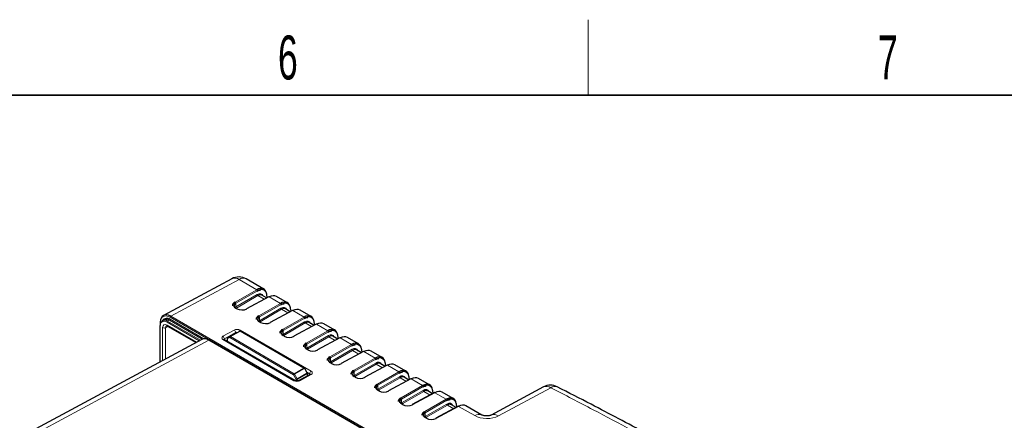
# Paper-space layout 'Blatt2' of a CAD drawing. Header units: millimetres. Extents: x 5 to 418, y 2 to 292.
# Tile 54 of 55: x 267 to 346, y 257 to 288. Entities that reach past the tile are written whole.
import ezdxf

# ---------------------------------------------------------------- set-up
doc = ezdxf.new("R2010")
doc.units = ezdxf.units.MM
doc.layers.add('SLD-0', color=7, linetype='Continuous')
doc.styles.add('SLDTEXTSTYLE1', font='TXT', dxfattribs={"width": 0.605})

psp = doc.layouts.new('Blatt2')

# ---------------------------------------------------------------- linework, layer by layer
at = {"color": 7, "linetype": 'Continuous', "lineweight": 25}
for p, q in [((284.148, 267.893), (278.702, 264.969)), ((286.685, 267.066), (285.283, 267.876)), ((286.912, 266.358), (286.533, 266.577)), ((286.967, 266.387), (286.934, 266.636)), ((288.571, 265.978), (287.688, 266.487)), ((287.078, 266.447), (285.302, 265.493)), ((284.572, 265.504), (284.45, 265.574)), ((288.963, 265.358), (287.187, 264.404)), ((288.798, 265.269), (288.418, 265.488)), ((288.852, 265.299), (288.82, 265.548)), ((290.456, 264.889), (289.574, 265.399)), ((278.421, 264.14), (278.421, 261.271)), ((278.429, 264.401), (278.429, 264.159)), ((278.762, 264.632), (278.62, 264.554)), ((279.024, 264.125), (281.293, 262.815)), ((286.458, 264.415), (286.336, 264.486)), ((290.849, 264.27), (289.073, 263.316)), ((290.683, 264.181), (290.304, 264.4)), ((290.738, 264.21), (290.706, 264.459)), ((292.342, 263.8), (291.459, 264.31)), ((284.001, 263.3), (284.769, 263.713)), ((289.916, 260.78), (284.834, 263.712)), ((288.343, 263.327), (288.222, 263.397)), ((292.623, 263.122), (292.591, 263.37)), ((281.75, 263.061), (258.292, 250.449)), ((331.05, 234.89), (282.355, 263.001)), ((289.169, 259.786), (283.516, 263.049)), ((283.76, 263.123), (283.76, 262.908)), ((284, 263.3), (283.793, 263.181)), ((284, 263.3), (284.001, 263.3)), ((292.735, 263.181), (290.959, 262.227)), ((292.569, 263.092), (292.19, 263.311)), ((294.228, 262.712), (293.345, 263.222)), ((290.229, 262.238), (290.107, 262.309)), ((294.62, 262.093), (292.844, 261.139)), ((294.455, 262.004), (294.075, 262.223)), ((294.509, 262.033), (294.477, 262.282)), ((296.113, 261.623), (295.231, 262.133)), ((292.115, 261.15), (291.993, 261.22)), ((296.506, 261.004), (294.73, 260.05)), ((296.34, 260.915), (295.961, 261.134)), ((296.395, 260.944), (296.363, 261.193)), ((297.999, 260.535), (297.116, 261.044)), ((290.367, 260.278), (289.476, 259.782)), ((290.149, 260.395), (289.94, 260.755)), ((290.158, 260.162), (290.158, 260.361)), ((290.365, 260.277), (290.367, 260.278)), ((294, 260.061), (293.878, 260.132)), ((298.391, 259.916), (296.615, 258.961)), ((298.226, 259.827), (297.846, 260.046)), ((298.28, 259.856), (298.248, 260.105)), ((299.885, 259.446), (299.002, 259.956)), ((295.886, 258.973), (295.764, 259.043)), ((300.277, 258.827), (298.501, 257.873)), ((300.111, 258.738), (299.732, 258.957)), ((300.166, 258.767), (300.134, 259.016)), ((301.77, 258.358), (300.887, 258.867)), ((308.961, 259.279), (304.79, 257.04)), ((297.772, 257.884), (297.65, 257.954)), ((301.997, 257.65), (301.618, 257.869)), ((302.051, 257.679), (302.019, 257.928)), ((302.163, 257.739), (300.387, 256.784)), ((304.044, 257.045), (302.773, 257.779)), ((299.657, 256.795), (299.535, 256.866))]:
    psp.add_line(p, q, dxfattribs=at)
at = {"color": 7, "linetype": 'Continuous', "lineweight": 18}
for p, q in [((284.714, 267.826), (279.275, 264.905)), ((286.126, 267.011), (284.714, 267.826)), ((284.411, 266.022), (286.126, 267.011)), ((286.173, 266.93), (284.458, 265.94)), ((284.458, 265.641), (286.167, 266.627)), ((286.214, 266.545), (284.505, 265.559)), ((286.718, 266.254), (286.214, 266.545)), ((286.945, 266.376), (286.916, 266.601)), ((284.458, 265.94), (284.458, 265.641)), ((287.11, 266.443), (285.334, 265.489)), ((286.296, 264.933), (288.012, 265.923)), ((288.059, 265.841), (286.344, 264.852)), ((288.012, 265.923), (287.11, 266.443)), ((279.275, 264.905), (300.786, 252.487)), ((284.54, 265.501), (284.418, 265.571)), ((286.344, 264.552), (288.053, 265.538)), ((288.1, 265.457), (286.391, 264.471)), ((288.996, 265.355), (287.22, 264.4)), ((288.604, 265.165), (288.1, 265.457)), ((288.831, 265.287), (288.802, 265.512)), ((289.897, 264.834), (288.996, 265.355)), ((278.441, 264.113), (278.441, 261.282)), ((281.544, 262.951), (278.986, 264.428)), ((278.99, 264.201), (281.343, 262.843)), ((279.174, 264.587), (279.034, 264.51)), ((279.034, 264.51), (281.643, 263.004)), ((281.787, 263.079), (279.174, 264.587)), ((279.222, 264.67), (281.924, 263.109)), ((301.472, 251.981), (279.227, 264.823)), ((286.425, 264.412), (286.303, 264.483)), ((286.344, 264.852), (286.344, 264.552)), ((288.182, 263.845), (289.897, 264.834)), ((289.944, 264.753), (288.229, 263.763)), ((288.229, 263.464), (289.938, 264.45)), ((289.985, 264.368), (288.276, 263.382)), ((290.881, 264.266), (289.105, 263.312)), ((290.49, 264.077), (289.985, 264.368)), ((290.717, 264.199), (290.688, 264.424)), ((291.783, 263.746), (290.881, 264.266)), ((278.636, 261.387), (278.636, 263.997)), ((279.066, 264.101), (278.87, 263.996)), ((278.87, 263.996), (278.87, 261.513)), ((283.435, 263.309), (284.327, 263.805)), ((284.443, 263.602), (283.551, 263.106)), ((284.802, 263.71), (284.034, 263.297)), ((284.443, 263.538), (284.443, 263.602)), ((284.798, 263.8), (290.45, 260.537)), ((289.884, 260.777), (284.802, 263.71)), ((288.311, 263.324), (288.189, 263.394)), ((288.229, 263.763), (288.229, 263.464)), ((290.068, 262.756), (291.783, 263.746)), ((291.83, 263.664), (290.115, 262.675)), ((290.115, 262.375), (291.824, 263.361)), ((292.602, 263.11), (292.573, 263.335)), ((282.323, 262.998), (258.626, 250.256)), ((331.017, 234.887), (282.323, 262.998)), ((289.088, 259.778), (283.435, 263.042)), ((283.551, 263.106), (283.553, 263.028)), ((283.986, 263.215), (283.779, 263.096)), ((283.779, 263.096), (283.779, 262.897)), ((289.05, 260.242), (283.986, 263.215)), ((284.034, 263.297), (289.099, 260.324)), ((290.115, 262.675), (290.115, 262.375)), ((291.871, 263.279), (290.162, 262.294)), ((292.767, 263.177), (290.991, 262.223)), ((292.375, 262.988), (291.871, 263.279)), ((291.953, 261.668), (293.668, 262.657)), ((293.716, 262.575), (292, 261.586)), ((293.668, 262.657), (292.767, 263.177)), ((290.197, 262.235), (290.075, 262.306)), ((292, 261.287), (293.709, 262.273)), ((293.757, 262.191), (292.048, 261.205)), ((294.653, 262.089), (292.877, 261.135)), ((294.261, 261.9), (293.757, 262.191)), ((294.488, 262.022), (294.459, 262.247)), ((295.554, 261.569), (294.653, 262.089)), ((292.082, 261.147), (291.96, 261.217)), ((292, 261.586), (292, 261.287)), ((293.839, 260.579), (295.554, 261.569)), ((295.601, 261.487), (293.886, 260.498)), ((293.886, 260.198), (295.595, 261.184)), ((295.642, 261.102), (293.933, 260.116)), ((296.538, 261), (294.762, 260.046)), ((296.147, 260.811), (295.642, 261.102)), ((296.373, 260.933), (296.344, 261.158)), ((297.44, 260.48), (296.538, 261)), ((289.257, 259.88), (289.05, 260.242)), ((289.099, 260.324), (289.884, 260.777)), ((289.917, 260.742), (289.132, 260.289)), ((289.132, 260.289), (289.339, 259.927)), ((289.339, 259.927), (290.125, 260.381)), ((290.139, 260.335), (289.352, 259.88)), ((290.45, 260.27), (289.559, 259.774)), ((290.125, 260.381), (289.917, 260.742)), ((290.33, 260.334), (290.11, 260.462)), ((290.139, 260.151), (290.139, 260.335)), ((290.328, 260.257), (290.33, 260.334)), ((293.886, 260.498), (293.886, 260.198)), ((295.725, 259.491), (297.44, 260.48)), ((297.487, 260.398), (295.772, 259.409)), ((289.257, 259.756), (289.257, 259.88)), ((289.352, 259.88), (289.352, 259.752)), ((293.968, 260.058), (293.846, 260.129)), ((295.772, 259.11), (297.481, 260.095)), ((295.772, 259.409), (295.772, 259.11)), ((297.528, 260.014), (295.819, 259.028)), ((298.424, 259.912), (296.648, 258.958)), ((298.032, 259.723), (297.528, 260.014)), ((298.259, 259.845), (298.23, 260.07)), ((299.325, 259.391), (298.424, 259.912)), ((295.853, 258.97), (295.732, 259.04)), ((297.61, 258.402), (299.325, 259.391)), ((299.372, 259.31), (297.657, 258.32)), ((297.657, 258.021), (299.366, 259.007)), ((299.413, 258.925), (297.704, 257.939)), ((300.309, 258.823), (298.533, 257.869)), ((299.918, 258.634), (299.413, 258.925)), ((300.145, 258.756), (300.116, 258.981)), ((301.211, 258.303), (300.309, 258.823)), ((309.528, 259.213), (305.356, 256.973)), ((297.739, 257.881), (297.617, 257.952)), ((297.657, 258.32), (297.657, 258.021)), ((299.496, 257.314), (301.211, 258.303)), ((301.258, 258.221), (299.543, 257.232)), ((299.543, 256.933), (301.252, 257.918)), ((302.03, 257.667), (302.001, 257.893)), ((299.543, 257.232), (299.543, 256.933)), ((301.299, 257.837), (299.59, 256.851)), ((302.195, 257.735), (300.419, 256.781)), ((301.803, 257.546), (301.299, 257.837)), ((303.476, 256.995), (302.195, 257.735)), ((299.625, 256.793), (299.503, 256.863))]:
    psp.add_line(p, q, dxfattribs=at)
at = {"color": 7, "linetype": 'Continuous', "lineweight": 18, "flags": 128}
for points in [[(289.917, 260.742), (289.925, 260.746), (289.932, 260.75), (289.937, 260.753), (289.94, 260.755), (289.94, 260.755)], [(290.125, 260.381), (290.134, 260.386), (290.14, 260.39), (290.145, 260.393), (290.148, 260.394), (290.149, 260.395)], [(290.367, 260.278), (290.367, 260.278), (290.385, 260.285), (290.406, 260.286), (290.428, 260.281), (290.45, 260.27)]]:
    psp.add_lwpolyline(points, dxfattribs=at)
at = {"color": 7, "linetype": 'Continuous', "lineweight": 25}
for centre, radius, start, end in [((284.7, 266.865), 1.167, 60.00269, 118.23398), ((286.899, 266.63), 0.036, 9.99426, 63.55332), ((287.091, 266.417), 0.0329, 53.60745, 112.95711), ((284.558, 265.474), 0.033, 65.35364, 124.58366), ((285.315, 265.462), 0.0329, 53.60745, 112.95711), ((288.785, 265.541), 0.036, 9.99426, 63.55332), ((288.976, 265.328), 0.0329, 53.60745, 112.95711), ((278.453, 264.137), 0.0324, 111.65828, 175.66171), ((278.462, 264.399), 0.0324, 111.66203, 175.6627), ((278.803, 264.226), 0.366, 50.79681, 189.21405), ((278.928, 264.244), 0.422, 54.47508, 113.2514), ((286.444, 264.385), 0.033, 65.35364, 124.58366), ((287.2, 264.374), 0.0329, 53.60745, 112.95711), ((290.67, 264.453), 0.036, 9.99426, 63.55332), ((290.862, 264.24), 0.0329, 53.60745, 112.95711), ((284.801, 263.655), 0.0667, 60.01025, 118.26574), ((288.33, 263.297), 0.033, 65.35364, 124.58366), ((292.556, 263.364), 0.036, 9.99426, 63.55332), ((282.342, 262.971), 0.033, 65.36022, 124.60414), ((283.827, 263.123), 0.0667, 120.00544, 180), ((289.086, 263.285), 0.0329, 53.60745, 112.95711), ((292.747, 263.151), 0.0329, 53.60745, 112.95711), ((290.215, 262.208), 0.033, 65.35364, 124.58366), ((290.971, 262.197), 0.0329, 53.60745, 112.95711), ((294.441, 262.276), 0.036, 9.99426, 63.55332), ((294.633, 262.062), 0.0329, 53.60745, 112.95711), ((292.101, 261.12), 0.033, 65.35364, 124.58366), ((292.857, 261.108), 0.0329, 53.60745, 112.95711), ((296.327, 261.187), 0.036, 9.99426, 63.55332), ((296.519, 260.974), 0.0329, 53.60745, 112.95711), ((289.883, 260.722), 0.0667, 30.00504, 60.01025), ((290.091, 260.361), 0.0667, 0, 30.00504), ((293.987, 260.031), 0.033, 65.35364, 124.58366), ((294.743, 260.02), 0.0329, 53.60745, 112.95711), ((298.213, 260.099), 0.036, 9.99426, 63.55332), ((298.404, 259.885), 0.0329, 53.60745, 112.95711), ((309.513, 258.252), 1.167, 62.95731, 118.23095), ((295.872, 258.943), 0.033, 65.35364, 124.58366), ((296.628, 258.931), 0.0329, 53.60745, 112.95711), ((300.098, 259.01), 0.036, 9.99426, 63.55332), ((300.29, 258.797), 0.0329, 53.60745, 112.95711), ((297.758, 257.854), 0.033, 65.35364, 124.58366), ((298.514, 257.843), 0.0329, 53.60745, 112.95711), ((301.984, 257.922), 0.036, 9.99426, 63.55332), ((302.176, 257.708), 0.0329, 53.60745, 112.95711), ((299.643, 256.765), 0.033, 65.35364, 124.58366), ((300.399, 256.754), 0.0329, 53.60745, 112.95711)]:
    psp.add_arc(centre, radius, start, end, dxfattribs=at)
at = {"color": 7, "linetype": 'Continuous', "lineweight": 18}
for centre, radius, start, end in [((284.372, 267.362), 0.576, 53.59024, 112.94158), ((285.04, 267.371), 0.56, 64.34291, 125.59439), ((286.074, 266.927), 0.0995, 1.70141, 58.2757), ((286.266, 266.63), 0.0995, 181.70141, 238.2757), ((286.896, 266.634), 0.0385, 301.75646, 3.71877), ((284.359, 265.937), 0.0995, 1.70141, 58.2757), ((287.959, 265.838), 0.0995, 1.70141, 58.2757), ((279.329, 264.819), 0.102, 121.9646, 177.44646), ((284.437, 265.544), 0.033, 65.35364, 124.58366), ((284.557, 265.644), 0.0995, 181.70141, 238.2757), ((286.244, 264.849), 0.0995, 1.70141, 58.2757), ((288.152, 265.541), 0.0995, 181.70141, 238.2757), ((288.782, 265.545), 0.0385, 301.75646, 3.71877), ((278.454, 264.143), 0.0335, 185.63228, 245.68786), ((278.463, 264.405), 0.0335, 185.6325, 245.68764), ((278.773, 264.167), 0.337, 50.79682, 189.21405), ((278.974, 264.371), 0.388, 50.25632, 150.37647), ((279.088, 264.423), 0.102, 121.96454, 177.44652), ((279.072, 264.192), 0.0823, 173.76427, 234.92355), ((279.12, 264.674), 0.102, 301.9646, 357.44646), ((286.322, 264.456), 0.033, 65.35364, 124.58366), ((286.443, 264.555), 0.0995, 181.70141, 238.2757), ((289.845, 264.75), 0.0995, 1.70141, 58.2757), ((290.038, 264.453), 0.0995, 181.70141, 238.2757), ((290.667, 264.457), 0.0385, 301.75646, 3.71877), ((278.754, 264.225), 0.257, 242.65738, 296.75378), ((284.19, 263.593), 0.253, 2.19187, 57.20262), ((284.933, 263.584), 0.254, 121.95461, 159.57227), ((284.782, 263.683), 0.0327, 53.48756, 114.44466), ((284.82, 263.682), 0.033, 65.36364, 124.60179), ((288.13, 263.76), 0.0995, 1.70141, 58.2757), ((288.208, 263.367), 0.033, 65.35364, 124.58366), ((288.329, 263.467), 0.0995, 181.70141, 238.2757), ((291.731, 263.661), 0.0995, 1.70141, 58.2757), ((291.923, 263.364), 0.0995, 181.70141, 238.2757), ((292.553, 263.368), 0.0385, 301.75646, 3.71877), ((283.298, 263.096), 0.253, 2.19187, 57.20262), ((283.482, 262.974), 0.0826, 65.41358, 124.52372), ((283.793, 263.126), 0.0332, 185.46692, 245.18176), ((283.83, 263.131), 0.0614, 126.07613, 214.87633), ((284.036, 263.25), 0.0614, 126.07613, 214.87633), ((284.087, 263.21), 0.101, 121.46341, 177.3981), ((284.015, 263.271), 0.0327, 53.48756, 114.44466), ((290.015, 262.672), 0.0995, 1.70141, 58.2757), ((293.616, 262.572), 0.0995, 1.70141, 58.2757), ((290.093, 262.279), 0.033, 65.35364, 124.58366), ((290.214, 262.378), 0.0995, 181.70141, 238.2757), ((293.809, 262.275), 0.0995, 181.70141, 238.2757), ((294.438, 262.279), 0.0385, 301.75646, 3.71877), ((291.901, 261.583), 0.0995, 1.70141, 58.2757), ((291.979, 261.19), 0.033, 65.35364, 124.58366), ((292.1, 261.29), 0.0995, 181.70141, 238.2757), ((295.502, 261.484), 0.0995, 1.70141, 58.2757), ((295.694, 261.187), 0.0995, 181.70141, 238.2757), ((296.324, 261.191), 0.0385, 301.75646, 3.71877), ((289.151, 260.237), 0.101, 121.46341, 177.3981), ((295.806, 248.52), 13.529, 119.55724, 119.95742), ((289.05, 260.243), 0.0936, 28.87092, 58.93074), ((289.902, 260.75), 0.033, 65.36364, 124.60179), ((289.835, 260.697), 0.0936, 28.87092, 58.93074), ((290.045, 260.333), 0.0936, 1.07837, 31.13817), ((290.125, 260.364), 0.033, 295.38794, 354.63803), ((290.586, 260.32), 0.256, 122.00963, 176.82397), ((293.787, 260.495), 0.0995, 1.70141, 58.2757), ((293.985, 260.201), 0.0995, 181.70141, 238.2757), ((297.387, 260.395), 0.0995, 1.70141, 58.2757), ((289.134, 259.715), 0.0787, 63.28176, 126.1375), ((296.012, 248.159), 13.529, 119.55724, 119.95742), ((289.304, 259.97), 0.102, 242.2461, 298.04255), ((289.258, 259.879), 0.0936, 1.07837, 31.13817), ((289.51, 259.704), 0.0851, 54.79576, 112.91993), ((293.865, 260.102), 0.033, 65.35364, 124.58366), ((295.672, 259.406), 0.0995, 1.70141, 58.2757), ((297.58, 260.098), 0.0995, 181.70141, 238.2757), ((298.21, 260.102), 0.0385, 301.75646, 3.71877), ((295.75, 259.013), 0.033, 65.35364, 124.58366), ((295.871, 259.113), 0.0995, 181.70141, 238.2757), ((299.273, 259.307), 0.0995, 1.70141, 58.2757), ((299.466, 259.01), 0.0995, 181.70141, 238.2757), ((300.095, 259.014), 0.0385, 301.75646, 3.71877), ((309.186, 258.749), 0.576, 53.5865, 112.93821), ((309.854, 258.801), 0.525, 69.29919, 128.45416), ((297.558, 258.317), 0.0995, 1.70141, 58.2757), ((297.636, 257.924), 0.033, 65.35364, 124.58366), ((297.757, 258.024), 0.0995, 181.70141, 238.2757), ((301.159, 258.218), 0.0995, 1.70141, 58.2757), ((301.351, 257.921), 0.0995, 181.70141, 238.2757), ((301.981, 257.925), 0.0385, 301.75646, 3.71877), ((299.444, 257.229), 0.0995, 1.70141, 58.2757), ((303.802, 256.54), 0.56, 64.41708, 125.58748), ((305.015, 256.51), 0.576, 53.57701, 113.04946), ((299.521, 256.836), 0.033, 65.35364, 124.58366), ((299.642, 256.935), 0.0995, 181.70141, 238.2757)]:
    psp.add_arc(centre, radius, start, end, dxfattribs=at)
at = {"color": 7, "linetype": 'Continuous', "lineweight": 25}
for centre, major_axis, ratio, start_param, end_param in [((286.112, 266.05), (0.569, 1.019), 0.567804, 5.629371, 7.042738), ((286.159, 266.023), (0.536, 0.961), 0.567218, 5.969994, 7.042273), ((286.206, 265.996), (0.324, 0.583), 0.566193, 6.273948, 7.041462), ((287.095, 265.482), (0.598, 1.002), 0.586803, 0.008503, 0.776018), ((284.818, 265.74), (0.5, -0.009), 0.565524, 2.383335, 3.936678), ((287.997, 264.962), (0.569, 1.019), 0.567804, 5.629371, 7.042738), ((288.045, 264.935), (0.536, 0.961), 0.567218, 5.969994, 7.042273), ((279.274, 263.952), (-0.582, 1.012), 0.577221, 5.499042, 7.069522), ((284.818, 265.44), (0.5, -0.007), 0.568312, 2.381127, 2.5905), ((284.94, 265.724), (0.567, -0.009), 0.56692, 3.935579, 5.488922), ((288.091, 264.907), (0.324, 0.583), 0.566193, 6.273948, 7.041462), ((288.981, 264.394), (0.598, 1.002), 0.586803, 0.008503, 0.776018), ((289.883, 263.873), (0.569, 1.019), 0.567804, 5.629371, 7.042738), ((289.931, 263.846), (0.536, 0.961), 0.567218, 5.969994, 7.042273), ((286.703, 264.651), (0.5, -0.009), 0.565524, 2.383335, 3.936678), ((286.703, 264.352), (0.5, -0.007), 0.568312, 2.381127, 2.5905), ((286.826, 264.636), (0.567, -0.009), 0.56692, 3.935579, 5.488922), ((289.977, 263.819), (0.324, 0.583), 0.566193, 6.273948, 7.041462), ((290.866, 263.305), (0.598, 1.002), 0.586803, 0.008503, 0.776018), ((288.589, 263.562), (0.5, -0.009), 0.565524, 2.383335, 3.936678), ((288.589, 263.263), (0.5, -0.007), 0.568312, 2.381127, 2.5905), ((288.712, 263.547), (0.567, -0.009), 0.56692, 3.935579, 5.488922), ((291.768, 262.785), (0.569, 1.019), 0.567804, 5.629371, 7.042738), ((291.816, 262.758), (0.536, 0.961), 0.567218, 5.969994, 7.042273), ((291.863, 262.73), (0.324, 0.583), 0.566193, 6.273948, 7.041462), ((282.322, 262.044), (-0.582, 1.012), 0.577225, 5.499017, 6.266732), ((290.475, 262.474), (0.5, -0.009), 0.565524, 2.383335, 3.936678), ((292.752, 262.217), (0.598, 1.002), 0.586803, 0.008503, 0.776018), ((293.654, 261.696), (0.569, 1.019), 0.567804, 5.629371, 7.042738), ((293.702, 261.669), (0.536, 0.961), 0.567218, 5.969994, 7.042273), ((290.475, 262.175), (0.5, -0.007), 0.568312, 2.381127, 2.5905), ((290.597, 262.458), (0.567, -0.009), 0.56692, 3.935579, 5.488922), ((293.748, 261.642), (0.324, 0.583), 0.566193, 6.273948, 7.041462), ((294.638, 261.128), (0.598, 1.002), 0.586803, 0.008503, 0.776018), ((295.54, 260.607), (0.569, 1.019), 0.567804, 5.629371, 7.042738), ((292.36, 261.385), (0.5, -0.009), 0.565524, 2.383335, 3.936678), ((292.36, 261.086), (0.5, -0.007), 0.568312, 2.381127, 2.5905), ((292.483, 261.37), (0.567, -0.009), 0.56692, 3.935579, 5.488922), ((295.588, 260.581), (0.536, 0.961), 0.567218, 5.969994, 7.042273), ((295.634, 260.553), (0.324, 0.583), 0.566193, 6.273948, 7.041462), ((296.523, 260.04), (0.598, 1.002), 0.586803, 0.008503, 0.776018), ((294.246, 260.297), (0.5, -0.009), 0.565524, 2.383335, 3.936678), ((294.246, 259.998), (0.5, -0.007), 0.568312, 2.381127, 2.5905), ((297.425, 259.519), (0.569, 1.019), 0.567804, 5.629371, 7.042738), ((297.473, 259.492), (0.536, 0.961), 0.567218, 5.969994, 7.042273), ((294.369, 260.281), (0.567, -0.009), 0.56692, 3.935579, 5.488922), ((296.131, 259.208), (0.5, -0.009), 0.565524, 2.383335, 3.936678), ((297.52, 259.465), (0.324, 0.583), 0.566193, 6.273948, 7.041462), ((298.409, 258.951), (0.598, 1.002), 0.586803, 0.008503, 0.776018), ((299.311, 258.43), (0.569, 1.019), 0.567804, 5.629371, 7.042738), ((299.359, 258.404), (0.536, 0.961), 0.567218, 5.969994, 7.042273), ((296.131, 258.909), (0.5, -0.007), 0.568312, 2.381127, 2.5905), ((296.254, 259.193), (0.567, -0.009), 0.56692, 3.935579, 5.488922), ((299.405, 258.376), (0.324, 0.583), 0.566193, 6.273948, 7.041462), ((300.295, 257.863), (0.598, 1.002), 0.586803, 0.008503, 0.776018), ((298.017, 258.12), (0.5, -0.009), 0.565524, 2.383335, 3.936678), ((298.017, 257.82), (0.5, -0.007), 0.568312, 2.381127, 2.5905), ((298.14, 258.104), (0.567, -0.009), 0.56692, 3.935579, 5.488922), ((301.196, 257.342), (0.569, 1.019), 0.567804, 5.629371, 7.042738), ((301.244, 257.315), (0.536, 0.961), 0.567218, 5.969994, 7.042273), ((301.291, 257.287), (0.324, 0.583), 0.566193, 6.273948, 7.041462), ((302.18, 256.774), (0.598, 1.002), 0.586803, 0.008503, 0.776018), ((299.903, 257.031), (0.5, -0.009), 0.565524, 2.383335, 3.936678), ((299.903, 256.732), (0.5, -0.007), 0.568312, 2.381127, 2.5905), ((300.025, 257.016), (0.567, -0.009), 0.56692, 3.935579, 5.488922)]:
    psp.add_ellipse(centre, major_axis=major_axis, ratio=ratio, start_param=start_param, end_param=end_param, dxfattribs=at)
at = {"color": 7, "linetype": 'Continuous', "lineweight": 18}
for centre, major_axis, ratio, start_param, end_param in [((286.158, 266.023), (0.357, 0.641), 0.567218, 5.847759, 7.042273), ((286.159, 266.023), (0.536, 0.961), 0.567218, 5.628905, 5.969994), ((284.819, 265.794), (0.567, -0.009), 0.56692, 2.382236, 3.935579), ((288.045, 264.935), (0.536, 0.961), 0.567218, 5.628905, 5.969994), ((279.227, 263.925), (-0.55, 0.953), 0.577199, 5.498027, 7.068508), ((286.704, 264.706), (0.567, -0.009), 0.56692, 2.382236, 3.935579), ((288.043, 264.934), (0.357, 0.641), 0.567218, 5.847759, 7.042273), ((278.99, 263.793), (-0.25, 0.433), 0.577199, 5.498027, 7.068506), ((279.108, 263.861), (-0.171, 0.286), 0.576925, 6.260887, 7.059625), ((289.929, 263.845), (0.357, 0.641), 0.567218, 5.847759, 7.042273), ((289.931, 263.846), (0.536, 0.961), 0.567218, 5.628905, 5.969994), ((284.563, 263.669), (0.333, -0.005), 0.566913, 0.794286, 2.364778), ((284.56, 263.532), (0.167, -0.005), 0.576669, 1.332376, 2.374114), ((288.59, 263.617), (0.567, -0.009), 0.56692, 2.382236, 3.935579), ((291.815, 262.757), (0.357, 0.641), 0.567218, 5.847759, 7.042273), ((291.816, 262.758), (0.536, 0.961), 0.567218, 5.628905, 5.969994), ((283.671, 263.173), (0.334, -0.005), 0.566574, 2.364467, 3.934959), ((283.669, 263.036), (0.167, -0.01), 0.55459, 2.388038, 3.185055), ((290.475, 262.529), (0.567, -0.009), 0.56692, 2.382236, 3.935579), ((293.7, 261.668), (0.357, 0.641), 0.567218, 5.847759, 7.042273), ((293.702, 261.669), (0.536, 0.961), 0.567218, 5.628905, 5.969994), ((292.361, 261.44), (0.567, -0.009), 0.56692, 2.382236, 3.935579), ((295.586, 260.58), (0.357, 0.641), 0.567218, 5.847759, 7.042273), ((295.588, 260.581), (0.536, 0.961), 0.567218, 5.628905, 5.969994), ((290.213, 260.269), (0.167, 0), 0.556571, 6.257812, 7.069661), ((290.215, 260.406), (0.333, -0.005), 0.56692, 5.506986, 7.077477), ((294.247, 260.352), (0.567, -0.009), 0.56692, 2.382236, 3.935579), ((297.472, 259.491), (0.357, 0.641), 0.567218, 5.847759, 7.042273), ((297.473, 259.492), (0.536, 0.961), 0.567218, 5.628905, 5.969994), ((289.324, 259.91), (0.333, -0.005), 0.567272, 3.935594, 5.506086), ((296.132, 259.263), (0.567, -0.009), 0.56692, 2.382236, 3.935579), ((299.357, 258.403), (0.357, 0.641), 0.567218, 5.847759, 7.042273), ((299.359, 258.404), (0.536, 0.961), 0.567218, 5.628905, 5.969994), ((298.018, 258.175), (0.567, -0.009), 0.56692, 2.382236, 3.935579), ((301.243, 257.314), (0.357, 0.641), 0.567218, 5.847759, 7.042273), ((301.244, 257.315), (0.536, 0.961), 0.567218, 5.628905, 5.969994), ((299.903, 257.086), (0.567, -0.009), 0.56692, 2.382236, 3.935579), ((304.431, 257.527), (1.342, -0.007), 0.566733, 3.923427, 5.476594)]:
    psp.add_ellipse(centre, major_axis=major_axis, ratio=ratio, start_param=start_param, end_param=end_param, dxfattribs=at)
at = {"color": 7, "linetype": 'Continuous', "lineweight": 25}
for points, knots in [([(286.158, 266.899), (286.197, 266.919), (286.292, 266.97), (286.375, 266.978), (286.424, 266.982)], [0, 0, 0, 0, 0.402631, 1, 1, 1, 1]), ([(284.377, 266.025), (284.346, 266.004), (284.268, 265.952), (284.192, 265.853), (284.192, 265.771), (284.191, 265.738)], [0, 0, 0, 0, 0.277382, 0.709392, 1, 1, 1, 1]), ([(288.044, 265.81), (288.082, 265.831), (288.177, 265.881), (288.26, 265.889), (288.31, 265.894)], [0, 0, 0, 0, 0.402631, 1, 1, 1, 1]), ([(286.262, 264.936), (286.232, 264.916), (286.153, 264.864), (286.078, 264.764), (286.077, 264.682), (286.077, 264.649)], [0, 0, 0, 0, 0.277382, 0.709392, 1, 1, 1, 1]), ([(278.941, 264.149), (278.941, 264.149), (278.942, 264.151), (278.948, 264.154), (278.993, 264.143), (279.019, 264.128), (279.024, 264.125)], [0, 0, 0, 0, 0.052928, 0.545912, 0.902792, 1, 1, 1, 1]), ([(289.93, 264.722), (289.968, 264.742), (290.063, 264.793), (290.146, 264.801), (290.195, 264.805)], [0, 0, 0, 0, 0.402631, 1, 1, 1, 1]), ([(288.148, 263.848), (288.117, 263.827), (288.039, 263.775), (287.963, 263.675), (287.963, 263.594), (287.963, 263.561)], [0, 0, 0, 0, 0.277382, 0.709392, 1, 1, 1, 1]), ([(291.815, 263.633), (291.854, 263.653), (291.948, 263.704), (292.031, 263.712), (292.081, 263.717)], [0, 0, 0, 0, 0.402631, 1, 1, 1, 1]), ([(283.516, 263.049), (283.509, 263.054), (283.496, 263.063), (283.497, 263.063), (283.497, 263.063)], [0, 0, 0, 0, 0.582951, 1, 1, 1, 1]), ([(290.034, 262.759), (290.003, 262.739), (289.924, 262.687), (289.849, 262.587), (289.848, 262.505), (289.848, 262.472)], [0, 0, 0, 0, 0.277382, 0.709392, 1, 1, 1, 1]), ([(293.701, 262.544), (293.739, 262.565), (293.834, 262.616), (293.917, 262.624), (293.967, 262.628)], [0, 0, 0, 0, 0.402631, 1, 1, 1, 1]), ([(291.919, 261.671), (291.889, 261.65), (291.81, 261.598), (291.735, 261.498), (291.734, 261.416), (291.734, 261.384)], [0, 0, 0, 0, 0.277382, 0.709392, 1, 1, 1, 1]), ([(295.587, 261.456), (295.625, 261.476), (295.72, 261.527), (295.803, 261.535), (295.852, 261.54)], [0, 0, 0, 0, 0.402631, 1, 1, 1, 1]), ([(290.384, 260.29), (290.385, 260.29), (290.386, 260.292), (290.375, 260.283), (290.367, 260.278)], [0, 0, 0, 0, 0.378971, 1, 1, 1, 1]), ([(293.805, 260.582), (293.774, 260.562), (293.696, 260.509), (293.62, 260.41), (293.62, 260.328), (293.619, 260.295)], [0, 0, 0, 0, 0.277382, 0.709392, 1, 1, 1, 1]), ([(297.472, 260.367), (297.51, 260.388), (297.605, 260.439), (297.688, 260.446), (297.738, 260.451)], [0, 0, 0, 0, 0.402631, 1, 1, 1, 1]), ([(289.476, 259.782), (289.465, 259.777), (289.443, 259.766), (289.389, 259.753), (289.324, 259.748), (289.256, 259.754), (289.201, 259.769), (289.179, 259.781), (289.169, 259.786)], [0, 0, 0, 0, 0.153969, 0.316054, 0.494258, 0.681908, 0.868084, 1, 1, 1, 1]), ([(295.69, 259.493), (295.66, 259.473), (295.581, 259.421), (295.506, 259.321), (295.505, 259.239), (295.505, 259.206)], [0, 0, 0, 0, 0.277382, 0.709392, 1, 1, 1, 1]), ([(299.358, 259.279), (299.396, 259.299), (299.491, 259.35), (299.574, 259.358), (299.623, 259.363)], [0, 0, 0, 0, 0.402631, 1, 1, 1, 1]), ([(345.11, 238.518), (345.006, 238.589), (343.676, 239.507), (341.175, 241.188), (337.541, 243.57), (333.784, 245.938), (329.816, 248.361), (325.661, 250.81), (321.43, 253.22), (317.124, 255.584), (313.327, 257.607), (310.941, 258.825), (310.037, 259.286)], [0, 0, 0, 0, 0.009667, 0.123836, 0.229253, 0.337794, 0.455756, 0.573871, 0.692022, 0.810135, 0.928136, 1, 1, 1, 1]), ([(297.576, 258.405), (297.545, 258.385), (297.467, 258.332), (297.391, 258.233), (297.391, 258.151), (297.391, 258.118)], [0, 0, 0, 0, 0.277382, 0.709392, 1, 1, 1, 1]), ([(301.243, 258.19), (301.282, 258.211), (301.377, 258.262), (301.46, 258.269), (301.509, 258.274)], [0, 0, 0, 0, 0.402631, 1, 1, 1, 1]), ([(299.462, 257.316), (299.431, 257.296), (299.353, 257.244), (299.277, 257.144), (299.276, 257.062), (299.276, 257.029)], [0, 0, 0, 0, 0.277382, 0.709392, 1, 1, 1, 1]), ([(304.79, 257.04), (304.782, 257.036), (304.765, 257.027), (304.691, 257.002), (304.58, 256.98), (304.441, 256.969), (304.299, 256.976), (304.177, 256.996), (304.092, 257.022), (304.054, 257.04), (304.046, 257.044), (304.044, 257.045)], [0, 0, 0, 0, 0.102157, 0.221636, 0.344812, 0.475909, 0.612367, 0.73287, 0.844538, 0.955772, 1, 1, 1, 1])]:
    psp.add_open_spline(points, degree=3, knots=knots, dxfattribs=at)
at = {"color": 7, "linetype": 'Continuous', "lineweight": 18}
psp.add_open_spline([(344.475, 238.522), (341.897, 240.258), (337.493, 243.224), (330.978, 247.278), (325.112, 250.765), (319.091, 254.165), (313.881, 256.972), (310.656, 258.632), (309.528, 259.213)], degree=3, knots=[0, 0, 0, 0, 0.237503, 0.405606, 0.573709, 0.741642, 0.909575, 1, 1, 1, 1], dxfattribs=at)
at = {"layer": 'SLD-0', "lineweight": 18}
psp.add_line((312.5, 282.5), (312.5, 288.5), dxfattribs=at)
at = {"layer": 'SLD-0', "lineweight": 35}
psp.add_line((408, 282.5), (26, 282.5), dxfattribs=at)

# ---------------------------------------------------------------- texts
at = {"layer": 'SLD-0', "char_height": 3.5, "attachment_point": 2, "style": 'SLDTEXTSTYLE1'}
for s, insert in [('6', (288.603, 287.243)), ('7', (336.353, 287.243))]:
    psp.add_mtext(s, dxfattribs=dict(at, insert=insert))

doc.saveas('drawing.dxf')
